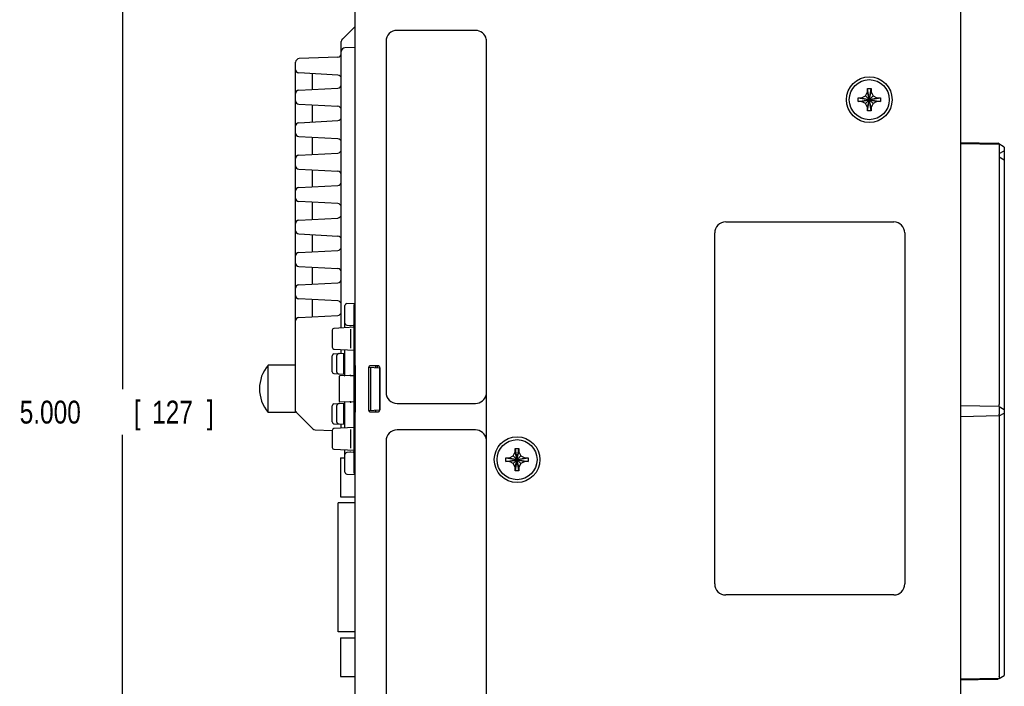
# Model space of a CAD drawing. Header units: inches. Extents: x 0 to 22, y 0 to 17.
# Tile 37 of 41: x 11.3 to 16.7, y 10.5 to 14.2. Entities that reach past the tile are written whole.
import ezdxf

# ---------------------------------------------------------------- set-up
doc = ezdxf.new("R2010")
doc.units = ezdxf.units.IN
doc.header["$LTSCALE"] = 1.21
doc.header["$MEASUREMENT"] = 0
doc.layers.get('0').update_dxf_attribs({"linetype": 'CONTINUOUS'})
doc.layers.add('DIMENSIONS', color=7, linetype='CONTINUOUS')
doc.styles.get("Standard").update_dxf_attribs({"font": 'txt', "width": 0.8})
doc.dimstyles.new('DIMSTYLE_1', dxfattribs={"dimtxt": 0.125, "dimasz": 0.18, "dimexe": 0.18, "dimexo": 0.0625, "dimgap": 0.09, "dimtad": 0, "dimtih": 1, "dimtoh": 1, "dimdec": 3, "dimzin": 4, "dimdsep": 46, "dimtxsty": 'STANDARD', "dimblk": '_FILLED', "dimblk1": '_FILLED', "dimblk2": '_FILLED', "dimcen": 0.09, "dimadec": 0, "dimazin": 0, "dimtp": 0.01, "dimtm": 0.01, "dimtfac": 1, "dimtdec": 3, "dimtofl": 0, "dimtmove": 0, "dimatfit": 3, "dimldrblk": '_FILLED', "dimfxl": 1, "dimtolj": 1, "dimtzin": 4, "dimarcsym": 0})

# ---------------------------------------------------------------- blocks, each defined once
blk = doc.blocks.new('_FILLED')
at = {"color": 0, "linetype": 'BYBLOCK'}
blk.add_solid([(0, 0), (-1, 0.174), (-1, -0.174)], dxfattribs=at)
blk = doc.blocks.new('*D2')
at = {"layer": 'DIMENSIONS', "color": 2, "linetype": 'CONTINUOUS'}
for p, q in [((16.3448, 14.5089), (11.7053, 14.5089)), ((11.8303, 14.5089), (11.8303, 12.1339)), ((11.8303, 9.5089), (11.8303, 11.8839)), ((16.2796, 9.5089), (11.7053, 9.5089))]:
    blk.add_line(p, q, dxfattribs=at)
at = {"layer": 'DIMENSIONS', "color": 2, "linetype": 'CONTINUOUS', "xscale": 0.18, "yscale": 0.18, "zscale": 0.18}
for p, rotation in [((11.8303, 14.5089), 90), ((11.8303, 9.5089), 270)]:
    blk.add_blockref('_FILLED', p, dxfattribs=dict(at, rotation=rotation))
at = {"layer": 'DIMENSIONS', "color": 2, "linetype": 'CONTINUOUS', "width": 0.8}
for s, p in [('5.000', (11.2678, 11.9464)), ('[', (11.8928, 11.9464)), ('127', (11.9928, 11.9464)), (']', (12.2928, 11.9464))]:
    blk.add_text(s, height=0.125, dxfattribs=at).set_placement(p)

msp = doc.modelspace()

# ---------------------------------------------------------------- linework, layer by layer
at = {"color": 7, "linetype": 'CONTINUOUS'}
for p, q in [((16.4173, 14.4607), (16.4173, 9.5423)), ((13.1033, 12.2632), (13.1033, 14.3988)), ((13.0342, 14.0497), (13.1033, 14.1189)), ((13.7633, 14.0967), (13.3333, 14.0967)), ((13.0283, 12.4691), (13.0283, 14.0356)), ((13.2733, 14.0367), (13.2733, 12.1167)), ((13.1033, 14.0033), (13.0476, 14.0014)), ((12.7783, 12.0064), (12.7783, 13.9227)), ((13.009, 13.95), (12.7976, 13.9427)), ((13.0094, 13.8528), (12.7954, 13.864)), ((12.8683, 13.8601), (12.8683, 13.7732)), ((12.7954, 13.7694), (13.0094, 13.7806)), ((15.8969, 13.7393), (15.9088, 13.7599)), ((15.9088, 13.7599), (15.9088, 13.7781)), ((15.9088, 13.6759), (15.9278, 13.7599)), ((15.9278, 13.6759), (15.9088, 13.7599)), ((15.9089, 13.657), (15.9278, 13.7787)), ((15.9278, 13.657), (15.9089, 13.7787)), ((15.9278, 13.7781), (15.9278, 13.7599)), ((15.9278, 13.7599), (15.9397, 13.7393)), ((12.7954, 13.6933), (13.0094, 13.6821)), ((12.8683, 13.6895), (12.8683, 13.5957)), ((15.8575, 13.7084), (15.9792, 13.7273)), ((15.8575, 13.7273), (15.9792, 13.7084)), ((15.8581, 13.7274), (15.8763, 13.7274)), ((15.8763, 13.7084), (15.8581, 13.7084)), ((15.8763, 13.7274), (15.8969, 13.7393)), ((15.8763, 13.7084), (15.9603, 13.7274)), ((15.8763, 13.7274), (15.9603, 13.7084)), ((15.8969, 13.6965), (15.8763, 13.7084)), ((15.8969, 13.6965), (15.9397, 13.7393)), ((15.8969, 13.7393), (15.9397, 13.6965)), ((15.9088, 13.6759), (15.8969, 13.6965)), ((15.9397, 13.6965), (15.9278, 13.6759)), ((15.9397, 13.7393), (15.9603, 13.7274)), ((15.9603, 13.7084), (15.9397, 13.6965)), ((15.9603, 13.7274), (15.9786, 13.7274)), ((15.9786, 13.7084), (15.9603, 13.7084)), ((15.9088, 13.6576), (15.9088, 13.6759)), ((15.9278, 13.6759), (15.9278, 13.6576)), ((12.7954, 13.5919), (13.0094, 13.6031)), ((12.7954, 13.5158), (13.0094, 13.5046)), ((12.8683, 13.512), (12.8683, 13.4182)), ((16.4172, 13.4831), (16.6216, 13.4795)), ((16.4172, 13.4787), (16.6297, 13.475)), ((16.6573, 13.4589), (16.6216, 13.4795)), ((12.7954, 13.4144), (13.0094, 13.4256)), ((16.6299, 13.465), (16.6297, 13.4048)), ((16.6299, 13.423), (16.6573, 13.4389)), ((16.6573, 13.4589), (16.6573, 10.5689)), ((16.6294, 13.405), (16.6294, 12.05)), ((16.6299, 13.4047), (16.6573, 13.3889)), ((12.7954, 13.3383), (13.0094, 13.3271)), ((12.8683, 13.3345), (12.8683, 13.2407)), ((12.7954, 13.2369), (13.0094, 13.2481)), ((13.0094, 13.1496), (12.7954, 13.1608)), ((12.8683, 13.157), (12.8683, 13.0632)), ((12.7954, 13.0594), (13.0094, 13.0706)), ((15.1325, 13.0489), (16.0525, 13.0489)), ((15.0725, 11.0689), (15.0725, 12.9889)), ((16.1125, 12.9889), (16.1125, 11.0689)), ((12.7954, 12.9833), (13.0094, 12.9721)), ((12.8683, 12.9795), (12.8683, 12.8857)), ((12.7954, 12.8819), (13.0094, 12.8931)), ((12.7954, 12.8058), (13.0094, 12.7946)), ((12.8683, 12.802), (12.8683, 12.7082)), ((12.7954, 12.7044), (13.0094, 12.7156)), ((13.0094, 12.6171), (12.7954, 12.6283)), ((12.8683, 12.6245), (12.8683, 12.5307)), ((13.0483, 12.4699), (13.0483, 12.5928)), ((13.0578, 12.6028), (13.1033, 12.6052)), ((13.0983, 11.6773), (13.0983, 12.5954)), ((12.7954, 12.5269), (13.0094, 12.5381)), ((12.9783, 12.457), (12.9783, 12.3637)), ((13.0983, 12.4728), (12.9878, 12.467)), ((13.0578, 12.4849), (13.0936, 12.4831)), ((13.0783, 12.4618), (13.0783, 12.359)), ((12.9878, 12.3537), (13.0983, 12.3479)), ((13.0283, 12.3295), (13.0283, 12.3516)), ((13.0483, 12.2125), (13.0483, 12.3508)), ((12.9783, 12.2293), (12.9783, 12.3174)), ((12.9878, 12.3274), (13.0475, 12.3305)), ((13.0033, 12.2281), (13.0033, 12.3186)), ((13.0412, 12.2165), (13.0412, 12.3302)), ((13.0433, 12.2164), (13.0433, 12.3303)), ((12.6283, 12.0064), (12.6283, 12.2664)), ((12.7783, 12.2664), (12.6283, 12.2664)), ((13.0983, 12.2839), (13.1033, 12.2841)), ((13.0983, 12.2586), (13.1041, 12.2583)), ((13.1033, 12.2632), (13.1043, 12.2631)), ((13.1043, 12.2631), (13.1043, 12.0096)), ((13.1776, 12.2521), (13.1776, 12.0207)), ((13.1778, 12.2544), (13.2383, 12.2512)), ((13.229, 12.262), (13.1876, 12.262)), ((13.1883, 12.2539), (13.1883, 12.0189)), ((13.2155, 12.262), (13.2155, 12.2524)), ((13.2248, 12.262), (13.2248, 12.252)), ((13.2383, 12.2512), (13.2383, 12.0215)), ((13.239, 12.0207), (13.239, 12.252)), ((12.9878, 12.2193), (13.0475, 12.2161)), ((13.0158, 12.2033), (13.0158, 12.0694)), ((13.0783, 12.2089), (13.0197, 12.2073)), ((13.0783, 12.2089), (13.0983, 12.2083)), ((13.822, 12.1042), (13.822, 11.8635)), ((12.9783, 11.9553), (12.9783, 12.0439)), ((12.9878, 12.0539), (13.0475, 12.057)), ((13.0033, 11.9542), (13.0033, 12.045)), ((13.0783, 12.0639), (13.0197, 12.0654)), ((13.0412, 11.9425), (13.0412, 12.0567)), ((13.0433, 11.9424), (13.0433, 12.0568)), ((13.0483, 11.9219), (13.0483, 12.0603)), ((13.0983, 12.0644), (13.0783, 12.0639)), ((13.1778, 12.0183), (13.2383, 12.0215)), ((13.2155, 12.0203), (13.2155, 12.0107)), ((13.3333, 12.0567), (13.7633, 12.0567)), ((16.6294, 12.04), (16.4172, 12.0437)), ((16.6294, 12.04), (16.6573, 12.0239)), ((16.6294, 12.03), (16.6294, 11.9977)), ((12.7783, 12.0064), (12.6283, 12.0064)), ((12.8722, 11.9178), (12.7836, 12.0064)), ((13.1041, 12.0145), (13.0983, 12.0141)), ((13.1033, 11.9886), (13.0983, 11.9889)), ((13.1043, 12.0096), (13.1033, 12.0095)), ((13.1033, 9.65), (13.1033, 12.0095)), ((13.1876, 12.0107), (13.229, 12.0107)), ((16.6294, 11.9877), (16.4172, 11.984)), ((16.6294, 11.9877), (16.6573, 12.0039)), ((16.6294, 11.9777), (16.6294, 10.5627)), ((12.8856, 11.912), (12.9783, 11.9088)), ((12.9878, 11.9453), (13.0475, 11.9422)), ((13.0983, 11.9248), (12.9878, 11.919)), ((13.0283, 11.9211), (13.0283, 11.9432)), ((13.0783, 11.9138), (13.0783, 11.811)), ((13.7633, 11.9111), (13.3333, 11.9111)), ((12.9783, 11.909), (12.9783, 11.8157)), ((12.9878, 11.8057), (13.0983, 11.7999)), ((13.2733, 11.8511), (13.2733, 9.9311)), ((13.9808, 11.7909), (13.9808, 11.8091)), ((13.9998, 11.688), (13.9809, 11.8097)), ((13.9809, 11.688), (13.9998, 11.8097)), ((13.9998, 11.8091), (13.9998, 11.7909)), ((13.0243, 11.7589), (13.0243, 11.5459)), ((13.0243, 11.7589), (13.0483, 11.7589)), ((13.0483, 11.6799), (13.0483, 11.8028)), ((13.0936, 11.7897), (13.0578, 11.7878)), ((13.9295, 11.7583), (14.0512, 11.7394)), ((13.9295, 11.7394), (14.0512, 11.7583)), ((13.9301, 11.7584), (13.9483, 11.7584)), ((13.9483, 11.7584), (13.9689, 11.7703)), ((13.9483, 11.7584), (14.0323, 11.7394)), ((13.9483, 11.7394), (14.0323, 11.7584)), ((13.9689, 11.7703), (13.9808, 11.7909)), ((13.9689, 11.7703), (14.0117, 11.7275)), ((13.9689, 11.7275), (14.0117, 11.7703)), ((13.9998, 11.7069), (13.9808, 11.7909)), ((13.9808, 11.7069), (13.9998, 11.7909)), ((13.9998, 11.7909), (14.0117, 11.7703)), ((14.0117, 11.7703), (14.0323, 11.7584)), ((14.0323, 11.7584), (14.0506, 11.7584)), ((13.9483, 11.7394), (13.9301, 11.7394)), ((13.9689, 11.7275), (13.9483, 11.7394)), ((13.9808, 11.7069), (13.9689, 11.7275)), ((13.9808, 11.6886), (13.9808, 11.7069)), ((14.0117, 11.7275), (13.9998, 11.7069)), ((13.9998, 11.7069), (13.9998, 11.6886)), ((14.0323, 11.7394), (14.0117, 11.7275)), ((14.0506, 11.7394), (14.0323, 11.7394)), ((13.0578, 11.6699), (13.1033, 11.6676)), ((13.0243, 11.5459), (13.1033, 11.5459)), ((13.0108, 10.8078), (13.0108, 11.5133)), ((13.1033, 11.5133), (13.0108, 11.5133)), ((16.0525, 11.0089), (15.1325, 11.0089)), ((13.1033, 10.8078), (13.0108, 10.8078)), ((13.0243, 10.7751), (13.0243, 10.5621)), ((13.0243, 10.7751), (13.1033, 10.7751)), ((16.6294, 10.5527), (16.6573, 10.5689)), ((13.0243, 10.5621), (13.1033, 10.5621)), ((16.6294, 10.5527), (16.4172, 10.549)), ((16.4172, 10.5442), (16.6129, 10.5476)), ((16.6129, 10.5476), (16.622, 10.5478)), ((16.6292, 10.5521), (16.6224, 10.5482))]:
    msp.add_line(p, q, dxfattribs=at)
for centre, radius in [((15.9183, 13.7179), 0.125), ((15.9183, 13.7179), 0.1095), ((13.9903, 11.7489), 0.125), ((13.9903, 11.7489), 0.1095)]:
    msp.add_circle(centre, radius, dxfattribs=at)
for centre, radius, start, end in [((13.3333, 14.0367), 0.06, 90, 180), ((13.7633, 14.0367), 0.06, 12.0119, 90), ((13.0483, 14.0356), 0.02, 135, 180), ((13.0083, 13.97), 0.02, 272, 360), ((13.0483, 13.9814), 0.02, 92, 180), ((12.7983, 13.9227), 0.02, 92, 180), ((12.7963, 13.8819), 0.018, 179.9999, 267), ((13.0083, 13.8328), 0.02, 0, 87), ((13.0083, 13.8006), 0.02, 273, 360), ((12.7963, 13.7514), 0.018, 93, 179.9996), ((12.7963, 13.7113), 0.018, 179.9999, 267), ((13.0083, 13.6621), 0.02, 0, 87), ((12.7963, 13.5739), 0.018, 93, 179.9996), ((13.0083, 13.6231), 0.02, 273, 360), ((12.7963, 13.5338), 0.018, 179.9999, 267), ((13.0083, 13.4846), 0.02, 0, 87), ((13.0083, 13.4456), 0.02, 273, 360), ((12.7963, 13.3964), 0.018, 93, 179.9996), ((12.7963, 13.3563), 0.018, 179.9999, 267), ((13.0083, 13.3071), 0.02, 0, 87), ((13.0083, 13.2681), 0.02, 273, 360), ((12.7963, 13.2189), 0.018, 93, 179.9996), ((12.7963, 13.1788), 0.018, 179.9999, 267), ((13.0083, 13.1296), 0.02, 0, 87), ((12.7963, 13.0414), 0.018, 93, 179.9996), ((13.0083, 13.0906), 0.02, 273, 360), ((15.1325, 12.9889), 0.06, 90, 180), ((16.0525, 12.9889), 0.06, 0, 90), ((12.7963, 13.0013), 0.018, 179.9999, 267), ((13.0083, 12.9521), 0.02, 0, 87), ((12.7963, 12.8639), 0.018, 93, 179.9996), ((13.0083, 12.9131), 0.02, 273, 360), ((12.7963, 12.8238), 0.018, 179.9999, 267), ((13.0083, 12.7746), 0.02, 0, 87), ((13.0083, 12.7356), 0.02, 273, 360), ((12.7963, 12.6864), 0.018, 93, 179.9996), ((12.7963, 12.6463), 0.018, 179.9999, 267), ((13.0083, 12.5971), 0.02, 0, 87), ((13.0083, 12.5581), 0.02, 273, 360), ((13.0583, 12.5928), 0.01, 93, 180), ((13.1083, 12.5954), 0.01, 123.5612, 180), ((12.7963, 12.5089), 0.018, 93, 179.9996), ((12.9883, 12.457), 0.01, 93, 180), ((13.0583, 12.4949), 0.01, 180, 267), ((13.0933, 12.4781), 0.005, 360, 87), ((12.9883, 12.3637), 0.01, 179.999, 266.9818), ((12.9883, 12.3174), 0.01, 93, 180.0003), ((12.7803, 12.1364), 0.2, 139.4584, 220.5416), ((12.9883, 12.2293), 0.01, 180, 267), ((13.0198, 12.2033), 0.004, 91.5, 180), ((13.0438, 12.2125), 0.0045, 271.5, 360), ((13.3333, 12.1167), 0.06, 180, 270), ((13.7633, 12.1167), 0.06, 270, 348.0085), ((12.9883, 12.0439), 0.01, 93, 180.0003), ((13.0198, 12.0694), 0.004, 180, 268.5), ((13.0438, 12.0603), 0.0045, 0, 88.5), ((12.7963, 12.0191), 0.018, 194.9961, 225.0004), ((12.8863, 11.932), 0.02, 225, 268), ((12.9883, 11.9553), 0.01, 180, 267), ((12.9883, 11.909), 0.01, 93, 180), ((13.3333, 11.8511), 0.06, 90, 180), ((13.7633, 11.8511), 0.06, 11.9915, 90), ((12.9883, 11.8157), 0.01, 179.999, 266.9818), ((13.0583, 11.7778), 0.01, 93, 180), ((13.0933, 11.7947), 0.005, 273, 360), ((13.0583, 11.6799), 0.01, 180, 267), ((13.1083, 11.6773), 0.01, 180, 236.3823), ((15.1325, 11.0689), 0.06, 180, 270), ((16.0525, 11.0689), 0.06, 270, 360), ((16.6127, 10.5576), 0.01, 271, 330.0468)]:
    msp.add_arc(centre, radius, start, end, dxfattribs=at)
for points in [[(13.822, 14.0492), (13.822, 14.0482), (13.822, 14.0473), (13.822, 14.0464)], [(13.822, 12.1167), (13.822, 12.1125), (13.822, 12.1083), (13.822, 12.1041)]]:
    msp.add_open_spline(points, degree=3, dxfattribs=at)
for points, knots in [([(13.822, 14.0464), (13.822, 13.8312), (13.822, 13.3999), (13.822, 12.7566), (13.822, 12.3286), (13.822, 12.1167)], [0, 0, 0, 0, 0.334547, 0.670513, 1, 1, 1, 1]), ([(15.9088, 13.7781), (15.9088, 13.7782), (15.9088, 13.7783), (15.9089, 13.7785), (15.9089, 13.7787), (15.9089, 13.7787)], [0, 0, 0, 0, 0.333509, 0.666883, 1, 1, 1, 1]), ([(15.9089, 13.7787), (15.9099, 13.7788), (15.912, 13.7788), (15.9152, 13.7789), (15.9173, 13.7789), (15.9183, 13.7789)], [0, 0, 0, 0, 0.332977, 0.666345, 1, 1, 1, 1]), ([(15.9183, 13.7789), (15.9194, 13.7789), (15.9215, 13.7789), (15.9247, 13.7788), (15.9268, 13.7788), (15.9278, 13.7787)], [0, 0, 0, 0, 0.333651, 0.66705, 1, 1, 1, 1]), ([(15.9278, 13.7787), (15.9278, 13.7787), (15.9278, 13.7785), (15.9278, 13.7783), (15.9278, 13.7782), (15.9278, 13.7781)], [0, 0, 0, 0, 0.333117, 0.666491, 1, 1, 1, 1]), ([(15.8575, 13.7084), (15.8574, 13.7105), (15.8573, 13.7147), (15.8573, 13.721), (15.8574, 13.7252), (15.8575, 13.7273)], [0, 0, 0, 0, 0.333187, 0.666813, 1, 1, 1, 1]), ([(15.8575, 13.7273), (15.8575, 13.7273), (15.8577, 13.7274), (15.8579, 13.7274), (15.858, 13.7274), (15.8581, 13.7274)], [0, 0, 0, 0, 0.333117, 0.66645, 1, 1, 1, 1]), ([(15.8581, 13.7084), (15.858, 13.7084), (15.8579, 13.7084), (15.8577, 13.7084), (15.8575, 13.7084), (15.8575, 13.7084)], [0, 0, 0, 0, 0.33355, 0.666883, 1, 1, 1, 1]), ([(15.9786, 13.7274), (15.9787, 13.7274), (15.9788, 13.7274), (15.979, 13.7274), (15.9791, 13.7273), (15.9792, 13.7273)], [0, 0, 0, 0, 0.333502, 0.666883, 1, 1, 1, 1]), ([(15.9792, 13.7084), (15.9791, 13.7084), (15.979, 13.7084), (15.9788, 13.7084), (15.9787, 13.7084), (15.9786, 13.7084)], [0, 0, 0, 0, 0.333117, 0.66645, 1, 1, 1, 1]), ([(15.9792, 13.7273), (15.9793, 13.7252), (15.9793, 13.721), (15.9793, 13.7147), (15.9793, 13.7105), (15.9792, 13.7084)], [0, 0, 0, 0, 0.333187, 0.666813, 1, 1, 1, 1]), ([(15.9089, 13.657), (15.9089, 13.6571), (15.9089, 13.6572), (15.9088, 13.6574), (15.9088, 13.6575), (15.9088, 13.6576)], [0, 0, 0, 0, 0.333117, 0.66645, 1, 1, 1, 1]), ([(15.9183, 13.6569), (15.9173, 13.6569), (15.9152, 13.6569), (15.912, 13.6569), (15.9099, 13.657), (15.9089, 13.657)], [0, 0, 0, 0, 0.333651, 0.66705, 1, 1, 1, 1]), ([(15.9278, 13.657), (15.9268, 13.657), (15.9247, 13.6569), (15.9215, 13.6569), (15.9194, 13.6569), (15.9183, 13.6569)], [0, 0, 0, 0, 0.332977, 0.666345, 1, 1, 1, 1]), ([(15.9278, 13.6576), (15.9278, 13.6575), (15.9278, 13.6574), (15.9278, 13.6572), (15.9278, 13.6571), (15.9278, 13.657)], [0, 0, 0, 0, 0.333509, 0.666883, 1, 1, 1, 1]), ([(16.6297, 13.475), (16.6297, 13.475), (16.6297, 13.4749), (16.6297, 13.4747), (16.6298, 13.4744), (16.6298, 13.474), (16.6298, 13.4734), (16.6298, 13.4728), (16.6298, 13.472), (16.6299, 13.4712), (16.6299, 13.4703), (16.6299, 13.4693), (16.6299, 13.4683), (16.6299, 13.4672), (16.6299, 13.4661), (16.6299, 13.4654), (16.6299, 13.465)], [0, 0, 0, 0, 0.006967, 0.026002, 0.057126, 0.100141, 0.154325, 0.219236, 0.293881, 0.377388, 0.468809, 0.566712, 0.670291, 0.777764, 0.88824, 1, 1, 1, 1]), ([(13.0783, 12.4839), (13.0783, 12.4836), (13.0783, 12.4828), (13.0783, 12.4811), (13.0783, 12.4797), (13.0783, 12.4789)], [0, 0, 0, 0, 0.133918, 0.50062, 1, 1, 1, 1]), ([(13.0174, 12.329), (13.0168, 12.3289), (13.0155, 12.3288), (13.0136, 12.3284), (13.0118, 12.3279), (13.0102, 12.3273), (13.0087, 12.3265), (13.0075, 12.3257), (13.0064, 12.3248), (13.0055, 12.3239), (13.0048, 12.323), (13.0043, 12.3221), (13.0038, 12.3212), (13.0035, 12.3203), (13.0034, 12.3195), (13.0033, 12.3189), (13.0033, 12.3186)], [0, 0, 0, 0, 0.10509, 0.206252, 0.302421, 0.393402, 0.478438, 0.556514, 0.627874, 0.69315, 0.75282, 0.807775, 0.859284, 0.90791, 0.954631, 1, 1, 1, 1]), ([(13.1823, 12.2605), (13.182, 12.2603), (13.1814, 12.2599), (13.1806, 12.2591), (13.1798, 12.2583), (13.1792, 12.2574), (13.1786, 12.2564), (13.1782, 12.2554), (13.1779, 12.2543), (13.1777, 12.2532), (13.1776, 12.2524), (13.1776, 12.2521)], [0, 0, 0, 0, 0.111209, 0.22227, 0.333314, 0.444467, 0.555404, 0.666618, 0.777597, 0.888834, 1, 1, 1, 1]), ([(13.1876, 12.262), (13.1873, 12.262), (13.1865, 12.262), (13.1854, 12.2618), (13.1843, 12.2615), (13.1833, 12.2611), (13.1826, 12.2607), (13.1823, 12.2605)], [0, 0, 0, 0, 0.200167, 0.40044, 0.600224, 0.800387, 1, 1, 1, 1]), ([(13.2361, 12.2591), (13.2358, 12.2594), (13.2352, 12.2599), (13.2343, 12.2605), (13.2333, 12.261), (13.2323, 12.2615), (13.2312, 12.2618), (13.2301, 12.262), (13.2294, 12.262), (13.229, 12.262)], [0, 0, 0, 0, 0.142833, 0.285804, 0.428483, 0.571495, 0.714178, 0.857155, 1, 1, 1, 1]), ([(13.2375, 12.2573), (13.2373, 12.2577), (13.2368, 12.2583), (13.2363, 12.2588), (13.2361, 12.2591)], [0, 0, 0, 0, 0.500304, 1, 1, 1, 1]), ([(13.239, 12.252), (13.239, 12.2524), (13.2389, 12.2531), (13.2388, 12.2543), (13.2384, 12.2553), (13.238, 12.2564), (13.2377, 12.257), (13.2375, 12.2573)], [0, 0, 0, 0, 0.200052, 0.400277, 0.600067, 0.800287, 1, 1, 1, 1]), ([(13.0033, 12.2281), (13.0033, 12.2278), (13.0034, 12.2272), (13.0035, 12.2263), (13.0038, 12.2255), (13.0043, 12.2246), (13.0048, 12.2236), (13.0055, 12.2227), (13.0064, 12.2219), (13.0075, 12.221), (13.0087, 12.2202), (13.0102, 12.2194), (13.0118, 12.2188), (13.0136, 12.2183), (13.0155, 12.2179), (13.0168, 12.2178), (13.0174, 12.2177)], [0, 0, 0, 0, 0.045369, 0.09209, 0.140716, 0.192225, 0.24718, 0.30685, 0.372126, 0.443486, 0.521562, 0.606598, 0.697579, 0.793748, 0.89491, 1, 1, 1, 1]), ([(13.0783, 12.2089), (13.0783, 12.2091), (13.0783, 12.2098), (13.0783, 12.2113), (13.0783, 12.2126), (13.0783, 12.2134)], [0, 0, 0, 0, 0.134046, 0.500866, 1, 1, 1, 1]), ([(13.0783, 12.2089), (13.0783, 12.2087), (13.0783, 12.208), (13.0783, 12.2067), (13.0783, 12.2055), (13.0783, 12.2049)], [0, 0, 0, 0, 0.134057, 0.500913, 1, 1, 1, 1]), ([(13.0174, 12.0554), (13.0168, 12.0554), (13.0155, 12.0552), (13.0136, 12.0549), (13.0118, 12.0544), (13.0102, 12.0537), (13.0087, 12.053), (13.0075, 12.0521), (13.0064, 12.0513), (13.0055, 12.0504), (13.0048, 12.0495), (13.0043, 12.0486), (13.0038, 12.0477), (13.0035, 12.0468), (13.0034, 12.0459), (13.0033, 12.0453), (13.0033, 12.045)], [0, 0, 0, 0, 0.10509, 0.206252, 0.302421, 0.393402, 0.478438, 0.556514, 0.627874, 0.69315, 0.75282, 0.807775, 0.859284, 0.90791, 0.954631, 1, 1, 1, 1]), ([(13.0783, 12.0639), (13.0783, 12.064), (13.0783, 12.0647), (13.0783, 12.066), (13.0783, 12.0672), (13.0783, 12.0679)], [0, 0, 0, 0, 0.134053, 0.500911, 1, 1, 1, 1]), ([(13.0783, 12.0639), (13.0783, 12.0637), (13.0783, 12.0629), (13.0783, 12.0614), (13.0783, 12.0601), (13.0783, 12.0594)], [0, 0, 0, 0, 0.134046, 0.500866, 1, 1, 1, 1]), ([(13.1776, 12.0207), (13.1776, 12.0203), (13.1777, 12.0196), (13.1779, 12.0184), (13.1782, 12.0174), (13.1786, 12.0163), (13.1792, 12.0153), (13.1798, 12.0144), (13.1806, 12.0136), (13.1814, 12.0128), (13.182, 12.0124), (13.1823, 12.0122)], [0, 0, 0, 0, 0.111166, 0.222403, 0.333382, 0.444596, 0.555533, 0.666686, 0.77773, 0.888791, 1, 1, 1, 1]), ([(13.229, 12.0107), (13.2294, 12.0107), (13.2301, 12.0108), (13.2312, 12.0109), (13.2323, 12.0113), (13.2333, 12.0117), (13.2343, 12.0122), (13.2352, 12.0129), (13.2361, 12.0136), (13.2368, 12.0145), (13.2375, 12.0154), (13.238, 12.0164), (13.2384, 12.0174), (13.2388, 12.0185), (13.2389, 12.0196), (13.239, 12.0203), (13.239, 12.0207)], [0, 0, 0, 0, 0.071396, 0.142859, 0.214174, 0.285654, 0.356967, 0.428426, 0.499817, 0.571216, 0.642702, 0.714059, 0.785597, 0.856982, 0.928522, 1, 1, 1, 1]), ([(16.6293, 12.0401), (16.6292, 12.0401), (16.629, 12.0403), (16.6288, 12.0406), (16.6287, 12.0411), (16.6286, 12.0416), (16.6285, 12.0422), (16.6285, 12.043), (16.6285, 12.0438), (16.6286, 12.0447), (16.6287, 12.0456), (16.6288, 12.0466), (16.629, 12.0477), (16.6292, 12.0484), (16.6293, 12.0487)], [0, 0, 0, 0, 0.034574, 0.076703, 0.12828, 0.189625, 0.261115, 0.34299, 0.434251, 0.533494, 0.640447, 0.754993, 0.875482, 1, 1, 1, 1]), ([(16.6293, 12.0487), (16.6293, 12.0489), (16.6293, 12.0491), (16.6294, 12.0496), (16.6294, 12.0498), (16.6294, 12.05)], [0, 0, 0, 0, 0.338368, 0.670488, 1, 1, 1, 1]), ([(16.6295, 12.0312), (16.6295, 12.0311), (16.6295, 12.0308), (16.6294, 12.0304), (16.6294, 12.0301), (16.6294, 12.03)], [0, 0, 0, 0, 0.338368, 0.670488, 1, 1, 1, 1]), ([(16.6295, 12.0399), (16.6296, 12.0399), (16.6298, 12.0397), (16.63, 12.0394), (16.6301, 12.0389), (16.6302, 12.0384), (16.6303, 12.0377), (16.6303, 12.037), (16.6303, 12.0362), (16.6302, 12.0353), (16.6301, 12.0344), (16.63, 12.0334), (16.6298, 12.0323), (16.6296, 12.0316), (16.6295, 12.0312)], [0, 0, 0, 0, 0.034574, 0.076703, 0.12828, 0.189625, 0.261115, 0.34299, 0.434251, 0.533494, 0.640447, 0.754993, 0.875482, 1, 1, 1, 1]), ([(13.1823, 12.0122), (13.1826, 12.012), (13.1833, 12.0117), (13.1843, 12.0112), (13.1854, 12.0109), (13.1865, 12.0107), (13.1873, 12.0107), (13.1876, 12.0107)], [0, 0, 0, 0, 0.199613, 0.399776, 0.59956, 0.799833, 1, 1, 1, 1]), ([(16.6293, 11.9877), (16.6292, 11.9876), (16.629, 11.9874), (16.6288, 11.9871), (16.6287, 11.9867), (16.6286, 11.9861), (16.6285, 11.9855), (16.6285, 11.9848), (16.6285, 11.984), (16.6286, 11.9831), (16.6287, 11.9821), (16.6288, 11.9811), (16.629, 11.9801), (16.6292, 11.9794), (16.6293, 11.979)], [0, 0, 0, 0, 0.034574, 0.076703, 0.12828, 0.189625, 0.261115, 0.34299, 0.434251, 0.533494, 0.640447, 0.754993, 0.875482, 1, 1, 1, 1]), ([(16.6293, 11.979), (16.6293, 11.9789), (16.6293, 11.9786), (16.6294, 11.9782), (16.6294, 11.9779), (16.6294, 11.9777)], [0, 0, 0, 0, 0.338368, 0.670488, 1, 1, 1, 1]), ([(16.6295, 11.9965), (16.6295, 11.9966), (16.6295, 11.9969), (16.6294, 11.9973), (16.6294, 11.9976), (16.6294, 11.9977)], [0, 0, 0, 0, 0.338368, 0.670488, 1, 1, 1, 1]), ([(16.6295, 11.9878), (16.6296, 11.9879), (16.6298, 11.988), (16.63, 11.9884), (16.6301, 11.9888), (16.6302, 11.9894), (16.6303, 11.99), (16.6303, 11.9907), (16.6303, 11.9915), (16.6302, 11.9924), (16.6301, 11.9934), (16.63, 11.9944), (16.6298, 11.9954), (16.6296, 11.9961), (16.6295, 11.9965)], [0, 0, 0, 0, 0.034574, 0.076703, 0.12828, 0.189625, 0.261115, 0.34299, 0.434251, 0.533494, 0.640447, 0.754993, 0.875482, 1, 1, 1, 1]), ([(13.0033, 11.9542), (13.0033, 11.9539), (13.0034, 11.9533), (13.0035, 11.9524), (13.0038, 11.9515), (13.0043, 11.9506), (13.0048, 11.9497), (13.0055, 11.9488), (13.0064, 11.9479), (13.0075, 11.947), (13.0087, 11.9462), (13.0102, 11.9455), (13.0118, 11.9448), (13.0136, 11.9443), (13.0155, 11.9439), (13.0168, 11.9438), (13.0174, 11.9438)], [0, 0, 0, 0, 0.045369, 0.09209, 0.140716, 0.192225, 0.24718, 0.30685, 0.372126, 0.443486, 0.521562, 0.606598, 0.697579, 0.793748, 0.89491, 1, 1, 1, 1]), ([(13.822, 11.8636), (13.822, 11.6475), (13.822, 11.2153), (13.822, 10.5711), (13.822, 10.143), (13.822, 9.9311)], [0, 0, 0, 0, 0.335483, 0.670966, 1, 1, 1, 1]), ([(13.9808, 11.8091), (13.9808, 11.8092), (13.9808, 11.8093), (13.9809, 11.8095), (13.9809, 11.8097), (13.9809, 11.8097)], [0, 0, 0, 0, 0.333509, 0.666883, 1, 1, 1, 1]), ([(13.9809, 11.8097), (13.9819, 11.8098), (13.984, 11.8098), (13.9872, 11.8099), (13.9893, 11.8099), (13.9903, 11.8099)], [0, 0, 0, 0, 0.332977, 0.666345, 1, 1, 1, 1]), ([(13.9903, 11.8099), (13.9914, 11.8099), (13.9935, 11.8099), (13.9967, 11.8098), (13.9988, 11.8098), (13.9998, 11.8097)], [0, 0, 0, 0, 0.333651, 0.66705, 1, 1, 1, 1]), ([(13.9998, 11.8097), (13.9998, 11.8097), (13.9998, 11.8095), (13.9998, 11.8093), (13.9998, 11.8092), (13.9998, 11.8091)], [0, 0, 0, 0, 0.333117, 0.666491, 1, 1, 1, 1]), ([(13.0783, 11.7889), (13.0783, 11.7891), (13.0783, 11.7899), (13.0783, 11.7916), (13.0783, 11.793), (13.0783, 11.7939)], [0, 0, 0, 0, 0.133918, 0.50062, 1, 1, 1, 1]), ([(13.9295, 11.7394), (13.9294, 11.7415), (13.9293, 11.7457), (13.9293, 11.752), (13.9294, 11.7562), (13.9295, 11.7583)], [0, 0, 0, 0, 0.333187, 0.666813, 1, 1, 1, 1]), ([(13.9295, 11.7583), (13.9295, 11.7583), (13.9297, 11.7584), (13.9299, 11.7584), (13.93, 11.7584), (13.9301, 11.7584)], [0, 0, 0, 0, 0.333117, 0.66645, 1, 1, 1, 1]), ([(14.0506, 11.7584), (14.0507, 11.7584), (14.0508, 11.7584), (14.051, 11.7584), (14.0511, 11.7583), (14.0512, 11.7583)], [0, 0, 0, 0, 0.333502, 0.666883, 1, 1, 1, 1]), ([(14.0512, 11.7583), (14.0513, 11.7562), (14.0513, 11.752), (14.0513, 11.7457), (14.0513, 11.7415), (14.0512, 11.7394)], [0, 0, 0, 0, 0.333187, 0.666813, 1, 1, 1, 1]), ([(13.9301, 11.7394), (13.93, 11.7394), (13.9299, 11.7394), (13.9297, 11.7394), (13.9295, 11.7394), (13.9295, 11.7394)], [0, 0, 0, 0, 0.33355, 0.666883, 1, 1, 1, 1]), ([(14.0512, 11.7394), (14.0511, 11.7394), (14.051, 11.7394), (14.0508, 11.7394), (14.0507, 11.7394), (14.0506, 11.7394)], [0, 0, 0, 0, 0.333117, 0.66645, 1, 1, 1, 1]), ([(13.9809, 11.688), (13.9809, 11.6881), (13.9809, 11.6882), (13.9808, 11.6884), (13.9808, 11.6885), (13.9808, 11.6886)], [0, 0, 0, 0, 0.333117, 0.66645, 1, 1, 1, 1]), ([(13.9903, 11.6879), (13.9893, 11.6879), (13.9872, 11.6879), (13.984, 11.6879), (13.9819, 11.688), (13.9809, 11.688)], [0, 0, 0, 0, 0.333651, 0.66705, 1, 1, 1, 1]), ([(13.9998, 11.688), (13.9988, 11.688), (13.9967, 11.6879), (13.9935, 11.6879), (13.9914, 11.6879), (13.9903, 11.6879)], [0, 0, 0, 0, 0.332977, 0.666345, 1, 1, 1, 1]), ([(13.9998, 11.6886), (13.9998, 11.6885), (13.9998, 11.6884), (13.9998, 11.6882), (13.9998, 11.6881), (13.9998, 11.688)], [0, 0, 0, 0, 0.333509, 0.666883, 1, 1, 1, 1]), ([(16.6295, 10.5615), (16.6295, 10.5616), (16.6295, 10.5619), (16.6294, 10.5623), (16.6294, 10.5626), (16.6294, 10.5627)], [0, 0, 0, 0, 0.338368, 0.670488, 1, 1, 1, 1]), ([(16.6295, 10.5615), (16.6296, 10.5611), (16.6298, 10.5604), (16.63, 10.5594), (16.6301, 10.5584), (16.6302, 10.5574), (16.6303, 10.5565), (16.6303, 10.5557), (16.6303, 10.555), (16.6302, 10.5544), (16.6301, 10.5538), (16.63, 10.5534), (16.6298, 10.553), (16.6296, 10.5529), (16.6295, 10.5528)], [0, 0, 0, 0, 0.124518, 0.245007, 0.359553, 0.466506, 0.565749, 0.65701, 0.738885, 0.810375, 0.87172, 0.923297, 0.965426, 1, 1, 1, 1])]:
    msp.add_open_spline(points, degree=3, knots=knots, dxfattribs=at)

# ---------------------------------------------------------------- dimensions: what is measured, and where the dimension line sits
at = {"layer": 'DIMENSIONS', "color": 2, "linetype": 'CONTINUOUS'}
dim = msp.add_linear_dim(base=(11.8303, 9.5089), p1=(16.3448, 14.5089), p2=(16.2796, 9.5089), angle=270, dimstyle='DIMSTYLE_1', dxfattribs=at)
dim.commit()
dim.dimension.update_dxf_attribs({"geometry": '*D2', "text_midpoint": (11.8303, 12.0089), "dimtype": 160})

doc.saveas('drawing.dxf')
